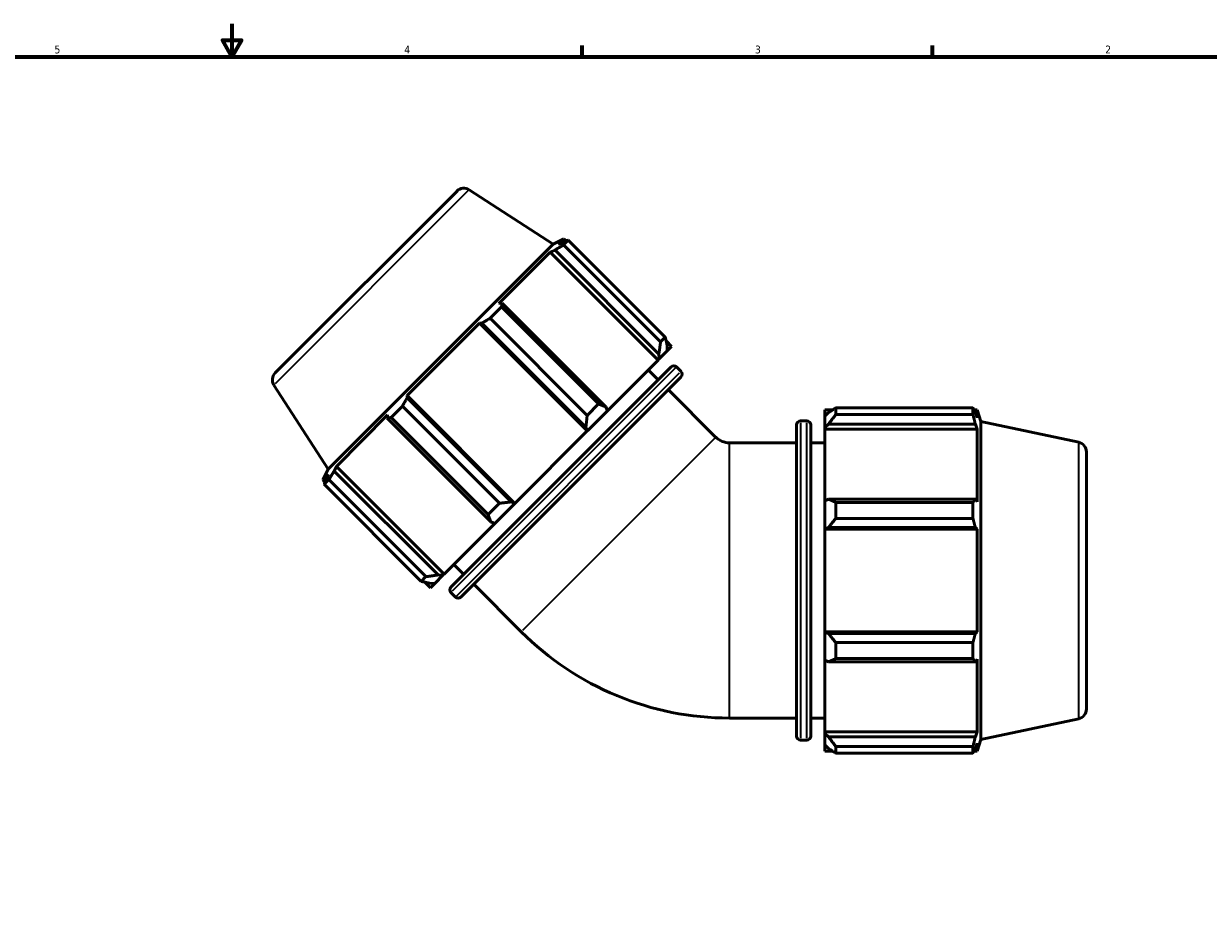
# Model space of a CAD drawing. Header units: inches. Extents: x 0.1 to 56.7, y -17.4 to 42.4.
# Tile 5 of 8: x 14.5 to 28.8, y 10.7 to 21.4. Entities that reach past the tile are written whole.
import ezdxf

# ---------------------------------------------------------------- set-up
doc = ezdxf.new("R2010")
doc.units = ezdxf.units.IN
doc.header["$MEASUREMENT"] = 0
for name, color, linetype, lineweight in [('Border (ANSI)', 7, 'Continuous', 70), ('Visible (ANSI)', 7, 'Continuous', 50), ('Visible Narrow (ANSI)', 7, 'Continuous', 35)]:
    doc.layers.add(name, color=color, linetype=linetype, lineweight=lineweight)
doc.styles.add('Note Text (ANSI)', font='tahoma.ttf')

# ---------------------------------------------------------------- blocks, each defined once
blk = doc.blocks.new('Borders Default Border')
at = {"layer": 'Border (ANSI)'}
for p, q in [((21.25, 21), (21.25, 21.134)), ((25.5, 21), (25.5, 21.134))]:
    blk.add_line(p, q, dxfattribs=at)
at = {"layer": 'Border (ANSI)', "flags": 128}
for points in [[(17, 21.4), (17, 21), (16.885, 21.2), (17.115, 21.2), (17, 21)], [(0.5, 1), (0.5, 21), (33.5, 21), (33.5, 1), (0.5, 1)]]:
    blk.add_lwpolyline(points, dxfattribs=at)
at = {"layer": 'Border (ANSI)', "color": 5, "true_color": 0x0000ff, "char_height": 0.0945, "attachment_point": 7, "style": 'Note Text (ANSI)'}
for s, insert in [('5', (14.847, 21.038)), ('4', (19.092, 21.04)), ('3', (23.346, 21.038)), ('2', (27.596, 21.04))]:
    blk.add_mtext(s, dxfattribs=dict(at, insert=insert))

msp = doc.modelspace()

# ---------------------------------------------------------------- linework, layer by layer
at = {"layer": 'Visible (ANSI)'}
for p, q in [((17.524, 17.164), (19.731, 19.371)), ((19.879, 19.387), (20.896, 18.726)), ((20.896, 18.726), (18.169, 15.999)), ((20.896, 18.726), (21.028, 18.793)), ((21.028, 18.793), (20.96, 18.726)), ((21.021, 18.755), (20.96, 18.726)), ((21.081, 18.775), (21.024, 18.718)), ((22.201, 17.541), (21.024, 18.718)), ((21.055, 18.767), (21.028, 18.793)), ((21.081, 18.775), (22.258, 17.598)), ((20.863, 18.628), (20.24, 18.006)), ((20.863, 18.628), (20.92, 18.655)), ((22.17, 17.321), (20.863, 18.628)), ((20.92, 18.655), (22.18, 17.394)), ((20.278, 18.012), (20.24, 18.006)), ((21.538, 16.752), (20.278, 18.012)), ((20.271, 17.965), (20.133, 17.827)), ((21.31, 16.65), (20.133, 17.827)), ((20.271, 17.965), (21.448, 16.788)), ((20.005, 17.77), (19.125, 16.89)), ((20.005, 17.77), (20.034, 17.769)), ((21.312, 16.463), (20.005, 17.77)), ((20.034, 17.769), (21.295, 16.509)), ((22.201, 17.541), (22.258, 17.598)), ((22.335, 17.486), (22.268, 17.553)), ((22.18, 17.394), (22.184, 17.335)), ((22.282, 17.434), (22.184, 17.335)), ((22.282, 17.434), (22.281, 17.495)), ((22.282, 17.434), (22.335, 17.486)), ((21.555, 16.706), (22.17, 17.321)), ((22.184, 17.335), (22.17, 17.321)), ((19.657, 14.567), (22.328, 17.238)), ((22.449, 17.117), (19.778, 14.446)), ((22.173, 17.082), (22.052, 17.203)), ((22.449, 17.184), (22.395, 17.238)), ((17.508, 17.016), (18.169, 15.999)), ((22.869, 16.386), (22.293, 16.962)), ((19.126, 16.861), (19.125, 16.89)), ((20.432, 15.583), (19.125, 16.89)), ((20.386, 15.6), (19.126, 16.861)), ((19.068, 16.762), (18.93, 16.624)), ((19.068, 16.762), (20.245, 15.585)), ((21.31, 16.65), (21.448, 16.788)), ((21.555, 16.706), (21.317, 16.468)), ((21.555, 16.706), (21.538, 16.752)), ((24.193, 16.717), (24.193, 16.642)), ((24.193, 16.717), (24.288, 16.717)), ((24.238, 16.684), (24.193, 16.642)), ((24.327, 16.741), (24.327, 16.66)), ((24.327, 16.741), (25.991, 16.741)), ((25.991, 16.66), (25.991, 16.741)), ((26.004, 16.717), (26.042, 16.717)), ((26.042, 16.621), (26.02, 16.684)), ((26.042, 16.621), (26.042, 16.717)), ((26.088, 16.576), (26.042, 16.717)), ((18.889, 16.655), (18.267, 16.032)), ((18.889, 16.655), (18.883, 16.617)), ((18.883, 16.617), (20.143, 15.357)), ((20.107, 15.447), (18.93, 16.624)), ((23.852, 12.759), (23.852, 16.536)), ((23.899, 16.583), (23.975, 16.583)), ((24.023, 16.536), (24.023, 12.759)), ((24.193, 16.502), (24.193, 16.642)), ((24.193, 16.502), (24.238, 16.542)), ((24.238, 16.542), (26.02, 16.542)), ((25.991, 16.66), (24.327, 16.66)), ((26.02, 16.542), (26.042, 16.483)), ((26.088, 12.719), (26.088, 16.576)), ((27.274, 16.324), (26.088, 16.576)), ((20.432, 15.583), (21.312, 16.463)), ((21.295, 16.509), (21.317, 16.468)), ((21.317, 16.468), (21.312, 16.463)), ((24.193, 16.483), (24.193, 16.502)), ((24.193, 16.483), (24.193, 15.613)), ((24.193, 16.483), (26.042, 16.483)), ((26.042, 15.603), (26.042, 16.483)), ((23.038, 16.316), (23.852, 16.316)), ((24.023, 16.316), (24.193, 16.316)), ((27.368, 16.208), (27.368, 13.087)), ((18.169, 15.999), (18.102, 15.867)), ((18.24, 15.975), (18.267, 16.032)), ((19.501, 14.715), (18.24, 15.975)), ((19.574, 14.725), (18.267, 16.032)), ((18.169, 15.935), (18.102, 15.867)), ((18.128, 15.84), (18.102, 15.867)), ((18.177, 15.871), (18.12, 15.814)), ((19.297, 14.637), (18.12, 15.814)), ((18.169, 15.935), (18.14, 15.874)), ((18.177, 15.871), (19.354, 14.694)), ((20.107, 15.447), (20.245, 15.585)), ((20.427, 15.578), (20.189, 15.34)), ((20.427, 15.578), (20.386, 15.6)), ((20.432, 15.583), (20.427, 15.578)), ((24.238, 15.634), (24.193, 15.613)), ((24.193, 15.276), (24.193, 15.613)), ((26.02, 15.634), (24.238, 15.634)), ((24.327, 15.595), (24.327, 15.401)), ((24.327, 15.595), (25.991, 15.595)), ((25.991, 15.401), (25.991, 15.595)), ((26.042, 15.603), (26.02, 15.634)), ((25.991, 15.401), (24.327, 15.401)), ((19.574, 14.725), (20.189, 15.34)), ((20.143, 15.357), (20.189, 15.34)), ((24.193, 15.276), (24.238, 15.29)), ((24.193, 15.27), (24.193, 15.276)), ((24.193, 15.27), (24.193, 14.025)), ((24.193, 15.27), (26.042, 15.27)), ((24.238, 15.29), (26.02, 15.29)), ((26.02, 15.29), (26.042, 15.27)), ((26.042, 14.025), (26.042, 15.27)), ((19.813, 14.722), (19.692, 14.843)), ((19.297, 14.637), (19.354, 14.694)), ((19.56, 14.711), (19.461, 14.613)), ((19.56, 14.711), (19.501, 14.715)), ((19.574, 14.725), (19.56, 14.711)), ((19.409, 14.56), (19.342, 14.627)), ((19.4, 14.614), (19.461, 14.613)), ((19.409, 14.56), (19.461, 14.613)), ((20.509, 14.026), (19.933, 14.602)), ((19.711, 14.446), (19.657, 14.5)), ((24.193, 14.018), (24.193, 14.025)), ((24.193, 14.025), (26.042, 14.025)), ((24.238, 14.005), (24.193, 14.018)), ((24.193, 13.682), (24.193, 14.018)), ((26.02, 14.005), (24.238, 14.005)), ((26.042, 14.025), (26.02, 14.005)), ((24.327, 13.894), (24.327, 13.7)), ((24.327, 13.894), (25.991, 13.894)), ((25.991, 13.7), (25.991, 13.894)), ((24.193, 13.682), (24.238, 13.661)), ((24.193, 13.682), (24.193, 12.812)), ((24.238, 13.661), (26.02, 13.661)), ((25.991, 13.7), (24.327, 13.7)), ((26.02, 13.661), (26.042, 13.692)), ((26.042, 12.812), (26.042, 13.692)), ((23.038, 12.979), (23.852, 12.979)), ((24.023, 12.979), (24.193, 12.979)), ((27.274, 12.971), (26.088, 12.719)), ((24.193, 12.792), (24.193, 12.812)), ((24.193, 12.812), (26.042, 12.812)), ((26.042, 12.812), (26.02, 12.753)), ((23.899, 12.712), (23.975, 12.712)), ((24.193, 12.653), (24.193, 12.792)), ((24.238, 12.753), (24.193, 12.792)), ((24.193, 12.653), (24.238, 12.61)), ((24.193, 12.653), (24.193, 12.578)), ((26.02, 12.753), (24.238, 12.753)), ((26.02, 12.61), (26.042, 12.674)), ((26.088, 12.719), (26.042, 12.578)), ((26.042, 12.578), (26.042, 12.674)), ((24.193, 12.578), (24.288, 12.578)), ((24.327, 12.634), (24.327, 12.554)), ((24.327, 12.634), (25.991, 12.634)), ((25.991, 12.554), (24.327, 12.554)), ((25.991, 12.554), (25.991, 12.634)), ((26.004, 12.578), (26.042, 12.578))]:
    msp.add_line(p, q, dxfattribs=at)
for centre, radius, start, end in [((19.814, 19.287), 0.118, 57, 135), ((22.361, 17.204), 0.0473, 45, 135), ((17.608, 17.081), 0.118, 135, 213), ((22.415, 17.15), 0.0473, 315, 45), ((23.899, 16.536), 0.0473, 90, 180), ((23.975, 16.536), 0.0473, 0, 90), ((23.038, 16.555), 0.238, 225, 270), ((27.249, 16.208), 0.118, 0, 78), ((19.691, 14.534), 0.0473, 135, 225), ((19.745, 14.48), 0.0473, 225, 315), ((23.038, 16.555), 3.576, 225, 270), ((27.249, 13.087), 0.118, 282, 0), ((23.899, 12.759), 0.0473, 180, 270), ((23.975, 12.759), 0.0473, 270, 0)]:
    msp.add_arc(centre, radius, start, end, dxfattribs=at)
for points, weights in [([(21.024, 18.718), (20.971, 18.686), (20.92, 18.655)], [2.74138513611, 2.7756364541, 2.80802157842]), ([(21.021, 18.755), (21.05, 18.765), (21.081, 18.775)], [2.80802157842, 2.7756364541, 2.74138513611]), ([(20.278, 18.012), (20.274, 17.989), (20.271, 17.965)], [2.80802157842, 2.7756364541, 2.74138513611]), ([(20.133, 17.827), (20.083, 17.798), (20.034, 17.769)], [2.74138513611, 2.7756364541, 2.80802157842]), ([(22.201, 17.541), (22.191, 17.465), (22.18, 17.394)], [1.02230841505, 1.01830504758, 1.01348934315]), ([(22.281, 17.495), (22.27, 17.545), (22.258, 17.598)], [1.00917795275, 1.01407352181, 1.01816100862]), ([(19.126, 16.861), (19.097, 16.812), (19.068, 16.762)], [2.80802157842, 2.7756364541, 2.74138513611]), ([(21.538, 16.752), (21.494, 16.769), (21.448, 16.788)], [1.00798849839, 1.01290591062, 1.0170164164]), ([(24.327, 16.741), (24.28, 16.712), (24.238, 16.684)], [1.01467779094, 1.01049017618, 1.00549835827]), ([(25.991, 16.741), (26.006, 16.712), (26.02, 16.684)], [1, 1.00152024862, 1.00222399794]), ([(18.93, 16.624), (18.906, 16.621), (18.883, 16.617)], [2.74138513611, 2.7756364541, 2.80802157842]), ([(21.31, 16.65), (21.303, 16.577), (21.295, 16.509)], [1.02180347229, 1.01778980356, 1.01296431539]), ([(24.238, 16.542), (24.28, 16.6), (24.327, 16.66)], [1.00549835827, 1.01049017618, 1.01467779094]), ([(26.02, 16.542), (26.006, 16.6), (25.991, 16.66)], [1.00222399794, 1.00152024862, 1]), ([(18.24, 15.975), (18.209, 15.924), (18.177, 15.871)], [2.80802157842, 2.7756364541, 2.74138513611]), ([(18.12, 15.814), (18.13, 15.845), (18.14, 15.874)], [2.74138513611, 2.7756364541, 2.80802157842]), ([(20.386, 15.6), (20.318, 15.592), (20.245, 15.585)], [1.01296431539, 1.01778980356, 1.02180347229]), ([(24.327, 15.595), (24.28, 15.615), (24.238, 15.634)], [1.01467779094, 1.01049017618, 1.00549835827]), ([(25.991, 15.595), (26.006, 15.615), (26.02, 15.634)], [1, 1.00152024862, 1.00222399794]), ([(20.107, 15.447), (20.126, 15.401), (20.143, 15.357)], [1.0170164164, 1.01290591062, 1.00798849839]), ([(24.238, 15.29), (24.28, 15.344), (24.327, 15.401)], [1.00549835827, 1.01049017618, 1.01467779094]), ([(26.02, 15.29), (26.006, 15.344), (25.991, 15.401)], [1.00222399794, 1.00152024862, 1]), ([(19.501, 14.715), (19.43, 14.704), (19.354, 14.694)], [1.01348934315, 1.01830504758, 1.02230841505]), ([(19.297, 14.637), (19.35, 14.625), (19.4, 14.614)], [1.01816100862, 1.01407352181, 1.00917795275]), ([(24.327, 13.894), (24.28, 13.951), (24.238, 14.005)], [1.01467779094, 1.01049017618, 1.00549835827]), ([(25.991, 13.894), (26.006, 13.951), (26.02, 14.005)], [1, 1.00152024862, 1.00222399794]), ([(24.238, 13.661), (24.28, 13.68), (24.327, 13.7)], [1.00549835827, 1.01049017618, 1.01467779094]), ([(26.02, 13.661), (26.006, 13.68), (25.991, 13.7)], [1.00222399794, 1.00152024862, 1]), ([(24.327, 12.634), (24.28, 12.695), (24.238, 12.753)], [1.01467779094, 1.01049017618, 1.00549835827]), ([(25.991, 12.634), (26.006, 12.695), (26.02, 12.753)], [1, 1.00152024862, 1.00222399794]), ([(24.238, 12.61), (24.28, 12.583), (24.327, 12.554)], [1.00549835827, 1.01049017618, 1.01467779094]), ([(26.02, 12.61), (26.006, 12.583), (25.991, 12.554)], [1.00222399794, 1.00152024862, 1])]:
    msp.add_rational_spline(points, weights, degree=2, dxfattribs=at)
at = {"layer": 'Visible Narrow (ANSI)'}
for p, q in [((19.864, 19.372), (17.523, 17.031)), ((22.378, 17.221), (19.674, 14.517)), ((19.728, 14.463), (22.432, 17.167)), ((23.899, 16.559), (23.899, 12.735)), ((23.975, 12.735), (23.975, 16.559)), ((22.855, 16.371), (20.524, 14.04)), ((23.038, 12.999), (23.038, 16.296)), ((27.274, 12.992), (27.274, 16.303))]:
    msp.add_line(p, q, dxfattribs=at)

# ---------------------------------------------------------------- block references
msp.add_blockref('Borders Default Border', (0, 0))

doc.saveas('drawing.dxf')
